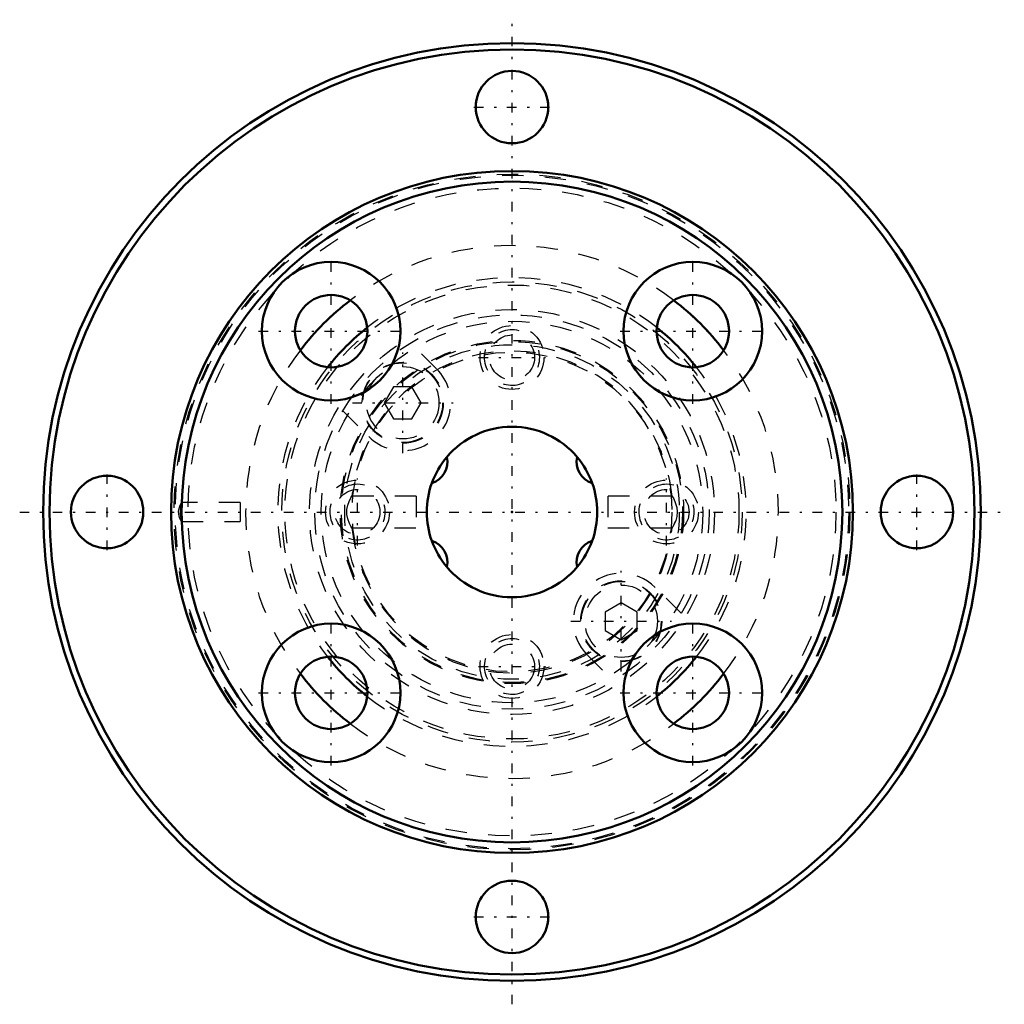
# Model space of a CAD drawing. Header units: millimetres. Extents: x -23.1 to 23.1, y -23.1 to 23.1.
import ezdxf

# ---------------------------------------------------------------- set-up
doc = ezdxf.new("R2010")
doc.units = ezdxf.units.MM
doc.linetypes.add('Center', pattern=[1.5, 0.45, -0.5, 0.05, -0.5])
doc.linetypes.add('Dashed', pattern=[2, 1, -1])
for name, color, linetype, lineweight in [('2d ConnectionPoints', 7, 'Continuous', 50), ('AM_0', 7, 'Continuous', 50), ('AM_5', 3, 'Continuous', 25), ('AM_7', 7, 'Center', 25), ('AM_9', 6, 'Dashed', 25)]:
    doc.layers.add(name, color=color, linetype=linetype, lineweight=lineweight)

# ---------------------------------------------------------------- blocks, each defined once
blk = doc.blocks.new('1_NS_0812ASpline_0_in_NS0812A_75L_2')
at = {"layer": 'AM_0'}
for centre, radius in [((0, 0), 22), ((0, 0), 21.7), ((0, 19), 1.7), ((-19, 0), 1.7), ((19, 0), 1.7), ((0, -19), 1.7)]:
    blk.add_circle(centre, radius, dxfattribs=at)
for radius, start, end in [(12.5, 127.3933, 142.6067), (12.5, 37.3933, 52.6067), (11, 128.14, 141.86), (11, 38.14, 51.86), (11, 218.14, 231.86), (11, 308.14, 321.86), (12.5, 217.3933, 232.6067), (12.5, 307.3933, 322.6067)]:
    blk.add_arc((0, 0), radius, start, end, dxfattribs=at)
at = {"layer": 'AM_5', "linetype": 'Dashed'}
for centre in [(0, 7.25), (-7.25, 0), (7.25, 0), (0, -7.25)]:
    blk.add_arc(centre, 1.3, 75, 15, dxfattribs=at)
at = {"layer": 'AM_7'}
for p, q in [((0, -23.1), (0, 23.1)), ((-1.785, 19), (1.785, 19)), ((-5.127, 2.764), (-5.127, 7.489)), ((-1.575, 7.25), (1.575, 7.25)), ((-7.489, 5.127), (-2.764, 5.127)), ((-19, -1.785), (-19, 1.785)), ((-7.25, -1.575), (-7.25, 1.575)), ((7.25, -1.575), (7.25, 1.575)), ((19, -1.785), (19, 1.785)), ((-23.1, 0), (23.1, 0)), ((5.127, -7.489), (5.127, -2.764)), ((2.764, -5.127), (7.489, -5.127)), ((-1.575, -7.25), (1.575, -7.25)), ((-1.785, -19), (1.785, -19))]:
    blk.add_line(p, q, dxfattribs=at)
at = {"layer": 'AM_9'}
for p, q in [((-3.536, 6.718), (-4.753, 7.935)), ((-5.56, 5.877), (-5.993, 5.127)), ((-4.694, 5.877), (-5.56, 5.877)), ((-4.26, 5.127), (-4.694, 5.877)), ((-5.993, 5.127), (-5.56, 4.377)), ((-4.694, 4.377), (-4.26, 5.127)), ((-7.935, 4.753), (-6.718, 3.536)), ((-5.56, 4.377), (-4.694, 4.377)), ((-12.76, 0.45), (-15.498, 0.45)), ((-12.76, 0.45), (-12.76, -0.45)), ((-15.497, -0.45), (-12.76, -0.45)), ((7.935, -4.753), (6.718, -3.536)), ((5.127, -4.26), (4.377, -4.694)), ((5.877, -4.694), (5.127, -4.26)), ((4.377, -4.694), (4.377, -5.56)), ((5.877, -5.56), (5.877, -4.694)), ((4.377, -5.56), (5.127, -5.993)), ((5.127, -5.993), (5.877, -5.56)), ((3.536, -6.718), (4.753, -7.935))]:
    blk.add_line(p, q, dxfattribs=at)
for points in [[(-15.496, -0.45), (-15.497, -0.45), (-15.518, -0.424), (-15.554, -0.36), (-15.599, -0.252), (-15.635, -0.104), (-15.641, 0.043), (-15.623, 0.168), (-15.588, 0.281), (-15.543, 0.38), (-15.506, 0.44), (-15.496, 0.45)], [(-15.494, 0.445), (-15.503, 0.408), (-15.526, 0.331), (-15.555, 0.214), (-15.575, 0.066), (-15.574, -0.08), (-15.556, -0.21), (-15.546, -0.254)], [(-15.546, -0.254), (-15.516, -0.363), (-15.496, -0.431), (-15.494, -0.445)]]:
    blk.add_lwpolyline(points, dxfattribs=at)
for centre, radius in [((0, 0), 15.854), ((0, 0), 15.8), ((0, 0), 15.2), ((0, 0), 10.8), ((0, 0), 10.65), ((0, 0), 9.5), ((0, 0), 9.25), ((0, 0), 8.95), ((0, 7.25), 1.5), ((0, 7.25), 1.056), ((-5.127, 5.127), 1.9), ((-5.127, 5.127), 1.873), ((-5.127, 5.127), 1.7), ((-7.25, 0), 1.5), ((7.25, 0), 1.5), ((-7.25, 0), 1.056), ((7.25, 0), 1.056), ((5.127, -5.127), 1.9), ((5.127, -5.127), 1.873), ((5.127, -5.127), 1.7), ((0, -7.25), 1.5), ((0, -7.25), 1.056)]:
    blk.add_circle(centre, radius, dxfattribs=at)
for centre, radius, start, end in [((0, 0), 12.5, 52.6067, 127.3933), ((0, 0), 11, 51.86, 128.14), ((0, 0), 12.5, 142.6067, 217.3933), ((0, 0), 12.5, 322.6067, 37.3933), ((0, 0), 11, 141.86, 218.14), ((-5.127, 5.127), 2.25, 225, 45), ((0, 0), 11, 321.86, 38.14), ((5.127, -5.127), 2.25, 45, 225), ((0, 0), 11, 231.86, 308.14), ((0, 0), 12.5, 232.6067, 307.3933)]:
    blk.add_arc(centre, radius, start, end, dxfattribs=at)
blk = doc.blocks.new('2_NS_0812ASpline_b_0_in_NS0812A_75L_2')
at = {"layer": 'AM_0'}
for centre, radius in [((0, 0), 16), ((0, 0), 15.5), ((-8.485, 8.485), 3.25), ((8.485, 8.485), 3.25), ((-8.485, 8.485), 1.7), ((8.485, 8.485), 1.7), ((-8.485, -8.485), 3.25), ((8.485, -8.485), 3.25), ((-8.485, -8.485), 1.7), ((8.485, -8.485), 1.7)]:
    blk.add_circle(centre, radius, dxfattribs=at)
for start, end in [(139.8708, 160.1292), (19.8708, 40.1292), (199.8708, 220.1292), (319.8708, 340.1292)]:
    blk.add_arc((0, 0), 4, start, end, dxfattribs=at)
at = {"layer": 'AM_7'}
for p, q in [((-8.485, 5.073), (-8.485, 11.898)), ((8.485, 5.073), (8.485, 11.898)), ((-11.898, 8.485), (-5.073, 8.485)), ((5.073, 8.485), (11.898, 8.485)), ((-8.485, -11.898), (-8.485, -5.073)), ((8.485, -11.898), (8.485, -5.073)), ((-11.898, -8.485), (-5.073, -8.485)), ((5.073, -8.485), (11.898, -8.485))]:
    blk.add_line(p, q, dxfattribs=at)
at = {"layer": 'AM_9'}
for p, q in [((-4.49, 0.75), (-7.518, 0.75)), ((-4.49, 0.75), (-4.49, -0.75)), ((7.514, 0.75), (4.49, 0.75)), ((4.49, 0.75), (4.49, -0.75)), ((7.666, -0.439), (7.672, -0.423)), ((-7.557, -0.673), (-7.548, -0.69)), ((-7.548, -0.69), (-7.524, -0.731)), ((-7.517, -0.75), (-4.49, -0.75)), ((4.49, -0.75), (7.513, -0.75))]:
    blk.add_line(p, q, dxfattribs=at)
for points in [[(-7.513, -0.75), (-7.521, -0.736), (-7.561, -0.666), (-7.627, -0.534), (-7.704, -0.326), (-7.745, -0.112), (-7.745, 0.117), (-7.707, 0.315), (-7.642, 0.499), (-7.565, 0.658), (-7.517, 0.742), (-7.513, 0.75)], [(7.513, 0.75), (7.513, 0.75), (7.535, 0.713), (7.587, 0.617), (7.661, 0.452), (7.73, 0.215), (7.751, 0.003), (7.731, -0.209), (7.681, -0.399), (7.607, -0.576), (7.538, -0.708), (7.513, -0.75)], [(7.626, -0.536), (7.657, -0.464), (7.666, -0.439)]]:
    blk.add_lwpolyline(points, dxfattribs=at)
for radius in [8.05, 8, 7.85, 7.5]:
    blk.add_circle((0, 0), radius, dxfattribs=at)
for start, end in [(5.6822, 174.3706), (185.6414, 354.3008)]:
    blk.add_arc((0, 0), 7.55, start, end, dxfattribs=at)
blk = doc.blocks.new('3_NS_0812A_75L_Shaft_0_in_NS0812A_75L_2')
at = {"layer": 'AM_0'}
for centre, radius, start, end in [((0, 0), 4, 40.1292, 139.8708), ((-4.062, 2.345), 1.03, 286.9227, 13.0773), ((4.062, 2.345), 1.03, 166.9227, 253.0773), ((0, 0), 4, 160.1292, 199.8708), ((0, 0), 4, 340.1292, 19.8708), ((-4.062, -2.345), 1.03, 346.9227, 73.0773), ((4.062, -2.345), 1.03, 106.9227, 193.0773), ((0, 0), 4, 220.1292, 319.8708)]:
    blk.add_arc(centre, radius, start, end, dxfattribs=at)

msp = doc.modelspace()

# ---------------------------------------------------------------- linework, layer by layer
at = {"layer": '2d ConnectionPoints'}
msp.add_point((0, 0), dxfattribs=at)
msp.add_point((0, 0), dxfattribs=at)
msp.add_point((0, 0), dxfattribs=at)
msp.add_point((0, 0), dxfattribs=at)

# ---------------------------------------------------------------- block references
for name in ['1_NS_0812ASpline_0_in_NS0812A_75L_2', '2_NS_0812ASpline_b_0_in_NS0812A_75L_2', '3_NS_0812A_75L_Shaft_0_in_NS0812A_75L_2']:
    msp.add_blockref(name, (0, 0))

doc.saveas('drawing.dxf')
